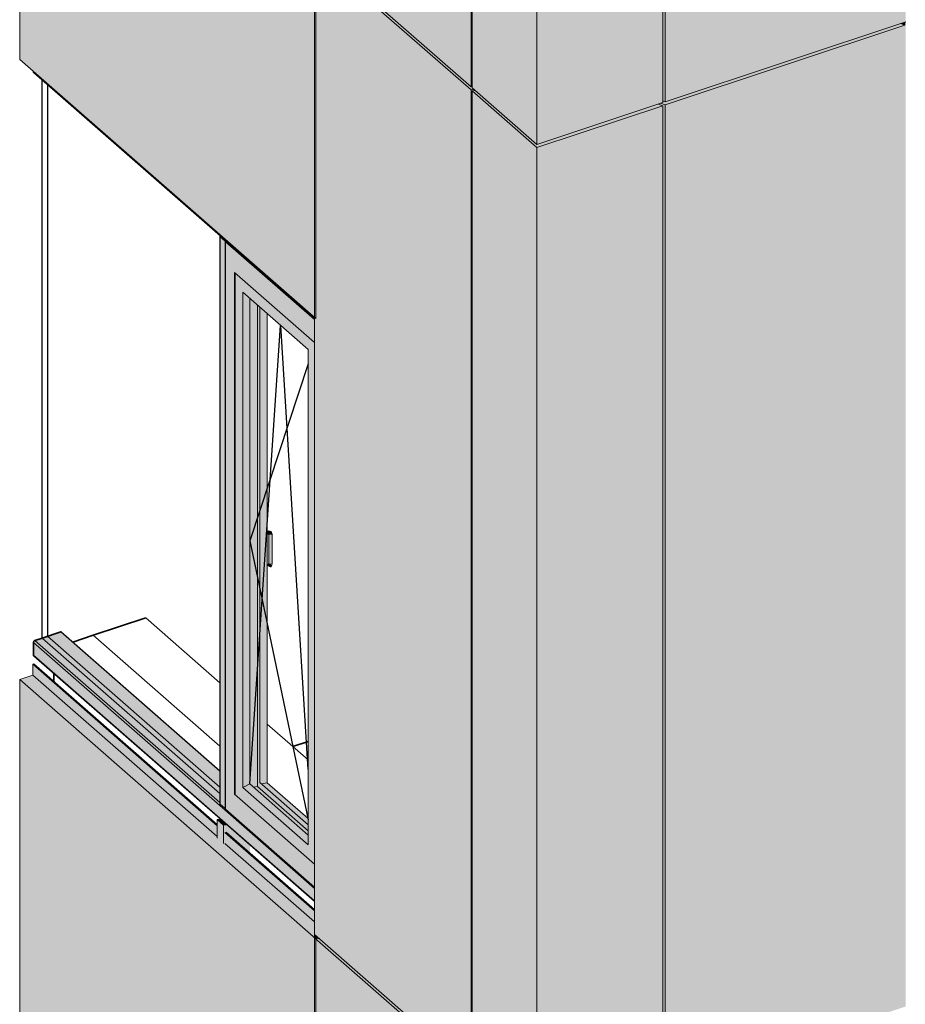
# Model space of a CAD drawing. Header units: millimetres. Extents: x -2868579 to -2846151, y -246116 to 18020.
# Tile 2 of 16: x -2854534 to -2851897, y -244333 to -241400. Entities that reach past the tile are written whole.
import ezdxf

# ---------------------------------------------------------------- set-up
doc = ezdxf.new("R2010")
doc.units = ezdxf.units.MM
for name, color, linetype, lineweight in [('Импосты витража', 7, 'Continuous', 18), ('Обобщенные модели', 7, 'Continuous', 18), ('Окна', 7, 'Continuous', 18), ('Открывание', 7, 'Continuous', 25), ('Панели витража', 7, 'Continuous', 18)]:
    doc.layers.add(name, color=color, linetype=linetype, lineweight=lineweight)

# ---------------------------------------------------------------- blocks, each defined once
blk = doc.blocks.new('Корп2_Кассета выпуклая - Корп2_Кассета выпуклая_Цвет DESIGN D2-21297818-Корпус 1_ Фрагмент 2')
at = {"layer": 'Обобщенные модели', "true_color": 0xf7fbf5}
for points in [[(-9453629.6, -244704.9), (-9453629.6, -241780.9), (-9453822.1, -241612.7), (-9453822.1, -244536.4), (-9453645.3, -244691.2)], [(-9453629.6, -241780.9), (-9453254.9, -241656.2), (-9453268.1, -241651.3), (-9453629.6, -241771.5), (-9453812.9, -241611), (-9453821.7, -241612.7), (-9453640.3, -241771.5)], [(-9453629.6, -244704.9), (-9453254.9, -244580.3), (-9453254.9, -241656.2), (-9453629.6, -241780.9), (-9453629.6, -244681.5)]]:
    blk.add_hatch(color=7, dxfattribs=at).paths.add_polyline_path(points)
at = {"layer": 'Обобщенные модели'}
for p, q in [((-9453822.1, -241612.3), (-9453812.9, -241611)), ((-9453822.1, -244536.4), (-9453822.1, -241612.3)), ((-9453629.6, -241780.9), (-9453822.1, -241612.3)), ((-9453254.9, -241656.2), (-9453629.6, -241780.9)), ((-9453267.6, -241651.5), (-9453254.9, -241656.2)), ((-9453254.9, -244580.3), (-9453254.9, -241656.2)), ((-9453629.6, -241782.8), (-9453629.6, -241780.9)), ((-9453629.6, -244704.9), (-9453629.6, -241782.8))]:
    blk.add_line(p, q, dxfattribs=at)
blk = doc.blocks.new('HILTI_s_Композит_тип_Ко - Тип КоБ D2-21000101-Корпус 1_ Фрагмент 2')
at = {"layer": 'Обобщенные модели', "true_color": 0xf7fbf5}
h = blk.add_hatch(color=7, dxfattribs=at)
h.paths.add_polyline_path([(-9454291.8, -241121.1), (-9454291.8, -241117.4), (-9454885.5, -240597.6), (-9454889.2, -240598.1), (-9454292.8, -241120.3)])
h.paths.add_polyline_path([(-9454912, -240578.1), (-9454912, -240574.3), (-9455127.6, -240386), (-9455130.4, -240386.9), (-9454913.8, -240576.6)])
h = blk.add_hatch(color=7, dxfattribs=at)
h.paths.add_polyline_path([(-9454291.8, -241153.9), (-9454291.8, -241121.1), (-9454889.2, -240598.1), (-9454889.2, -240630.9), (-9454292.8, -241153)])
h.paths.add_polyline_path([(-9454912, -240610.9), (-9454912, -240578.1), (-9455130.4, -240386.9), (-9455130.4, -240419.7), (-9454940.3, -240586.1)])
h = blk.add_hatch(color=7, dxfattribs=at)
h.paths.add_polyline_path([(-9454288, -241204.4), (-9454278.8, -241203.1), (-9454281.1, -241201.1), (-9454290.3, -241202.4)])
h.paths.add_polyline_path([(-9454291.8, -241201.1), (-9454291.8, -241153.9), (-9454889.2, -240630.9), (-9454893.9, -240631), (-9454912, -240615.1), (-9454912, -240610.9), (-9455130.4, -240419.7), (-9455169.5, -240432.7), (-9454292.8, -241200.2)])
blk.add_hatch(color=7, dxfattribs=at).paths.add_polyline_path([(-9454288, -242289.8), (-9454288, -241204.4), (-9455169.5, -240432.7), (-9455169.5, -241518.1), (-9454292.8, -242285.6)])
at = {"layer": 'Обобщенные модели'}
for p, q in [((-9455130.4, -240386.9), (-9455127.3, -240385.9)), ((-9455127.3, -240385.9), (-9454912, -240574.3)), ((-9455130.4, -240419.7), (-9455130.4, -240386.9)), ((-9455130.4, -240386.9), (-9454912, -240578.1)), ((-9455169.5, -240432.7), (-9455130.4, -240419.7)), ((-9455169.5, -241518.1), (-9455169.5, -240432.7)), ((-9455169.5, -240432.7), (-9454288, -241204.4)), ((-9455130.4, -240419.7), (-9454912, -240610.9)), ((-9454889.2, -240598.1), (-9454291.8, -241121.2)), ((-9454885.5, -240597.6), (-9454291.8, -241117.4)), ((-9454889.2, -240630.9), (-9454291.8, -241153.9)), ((-9454278.8, -241203.1), (-9454288, -241204.4)), ((-9454288, -241204.4), (-9454288, -242289.8)), ((-9455169.5, -241518.1), (-9454288, -242289.8))]:
    blk.add_line(p, q, dxfattribs=at)
blk = doc.blocks.new('HILTI_s_Композит_тип_Ко - Тип КоБ D2-21051376-Корпус 1_ Фрагмент 2')
at = {"layer": 'Обобщенные модели', "true_color": 0xf7fbf5}
h = blk.add_hatch(color=7, dxfattribs=at)
h.paths.add_polyline_path([(-9454291.8, -244054.5), (-9454291.8, -244050.7), (-9454554.7, -243820.6), (-9454558.4, -243821.1), (-9454292.8, -244053.6)])
h.paths.add_polyline_path([(-9454581.3, -243801.1), (-9454581.3, -243797.3), (-9455127.5, -243319.3), (-9455130.4, -243320.3), (-9454583, -243799.6)])
h = blk.add_hatch(color=7, dxfattribs=at)
h.paths.add_polyline_path([(-9454291.8, -244087.3), (-9454291.8, -244054.5), (-9454558.4, -243821.1), (-9454558.4, -243853.9), (-9454292.8, -244086.4)])
h.paths.add_polyline_path([(-9454581.3, -243833.8), (-9454581.3, -243801.1), (-9455130.4, -243320.3), (-9455130.4, -243353), (-9454616.6, -243802.9)])
h = blk.add_hatch(color=7, dxfattribs=at)
h.paths.add_polyline_path([(-9454287.7, -244138.1), (-9454278.5, -244136.8), (-9454281.1, -244134.5), (-9454290.3, -244135.8)])
h.paths.add_polyline_path([(-9454291.8, -244134.5), (-9454291.8, -244087.3), (-9454558.4, -243853.9), (-9454563.1, -243854), (-9454581.3, -243838.1), (-9454581.3, -243833.8), (-9455130.4, -243353), (-9455169.5, -243366), (-9454292.8, -244133.6)])
blk.add_hatch(color=7, dxfattribs=at).paths.add_polyline_path([(-9454287.7, -245223.5), (-9454287.7, -244138.1), (-9455169.5, -243366), (-9455169.5, -244451.4), (-9454288.2, -245223.1)])
at = {"layer": 'Обобщенные модели'}
for p, q in [((-9455130.4, -243320.3), (-9455127.3, -243319.3)), ((-9455127.3, -243319.3), (-9454581.3, -243797.3)), ((-9455130.4, -243353), (-9455130.4, -243320.3)), ((-9455130.4, -243320.3), (-9454581.3, -243801.1)), ((-9455169.5, -243366), (-9455130.4, -243353)), ((-9455169.5, -244451.4), (-9455169.5, -243366)), ((-9455169.5, -243366), (-9454287.7, -244138.1)), ((-9455130.4, -243353), (-9454581.3, -243833.8)), ((-9454558.4, -243821.1), (-9454291.8, -244054.5)), ((-9454554.7, -243820.6), (-9454291.8, -244050.8)), ((-9454558.4, -243853.9), (-9454291.8, -244087.3)), ((-9454278.5, -244136.8), (-9454287.7, -244138.1)), ((-9454287.7, -244138.1), (-9454287.7, -245223.5)), ((-9455169.5, -244451.4), (-9454287.7, -245223.5))]:
    blk.add_line(p, q, dxfattribs=at)
blk = doc.blocks.new('HILTI_s_Композит_тип_УПо - Тип УПоБ D2-21298575-Корпус 1_ Фрагмент 2')
at = {"layer": 'Обобщенные модели', "true_color": 0xf7fbf5}
for points in [[(-9453825.7, -244533.2), (-9453825.7, -241609.2), (-9454290.3, -241202.4), (-9454290.3, -241193), (-9454291.8, -241191.7), (-9454291.8, -244125.1), (-9453861.2, -244502.2)], [(-9453825.7, -241609.2), (-9453816.5, -241607.9), (-9453822.1, -241602.6), (-9453822.1, -241599.3), (-9453825.7, -241599.8), (-9454281.1, -241201.1), (-9454290.3, -241202.4), (-9453833.3, -241602.6)], [(-9453825.7, -244533.2), (-9453822.1, -244532.7), (-9453822.1, -241612.3), (-9453812.9, -241611), (-9453816.5, -241607.9), (-9453825.7, -241609.2), (-9453825.7, -244501)]]:
    blk.add_hatch(color=7, dxfattribs=at).paths.add_polyline_path(points)
at = {"layer": 'Обобщенные модели'}
for p, q in [((-9454291.8, -244125.1), (-9454291.8, -241191.7)), ((-9454290.3, -241202.4), (-9453825.7, -241609.2)), ((-9453816.5, -241607.9), (-9453825.7, -241609.2)), ((-9453825.7, -241609.2), (-9453825.7, -244533.2)), ((-9454291.8, -244125.1), (-9453825.7, -244533.2))]:
    blk.add_line(p, q, dxfattribs=at)
blk = doc.blocks.new('HILTI_s_Композит_тип_УПо - Тип УПоБ D2-21298463-Корпус 1_ Фрагмент 2')
at = {"layer": 'Обобщенные модели', "true_color": 0xf7fbf5}
for points in [[(-9453247.9, -241654), (-9452534, -241416.5), (-9452547.3, -241411.6), (-9453247.9, -241644.6), (-9453254.9, -241642), (-9453254.9, -241646.9), (-9453261.2, -241649), (-9453254.2, -241651.6)], [(-9453247.9, -244578), (-9452531.1, -244339.6), (-9452531.1, -241406.2), (-9452534, -241407.2), (-9452534, -241416.5), (-9453247.9, -241654), (-9453247.9, -244501)], [(-9452534, -241416.5), (-9452534, -241407.2), (-9452547.3, -241411.6)], [(-9453247.9, -244578), (-9453247.9, -241654), (-9453261.2, -241649), (-9453267.6, -241651.5), (-9453254.9, -241656.2), (-9453254.9, -244575.3)]]:
    blk.add_hatch(color=7, dxfattribs=at).paths.add_polyline_path(points)
at = {"layer": 'Обобщенные модели'}
for p, q in [((-9452534, -241416.5), (-9452547.3, -241411.6)), ((-9452531.1, -241406.2), (-9452534, -241407.2)), ((-9452534, -241407.2), (-9452534, -241416.5)), ((-9453247.9, -241654), (-9452534, -241416.5)), ((-9453247.9, -241654), (-9453261.2, -241649)), ((-9453247.9, -244578), (-9453247.9, -241654))]:
    blk.add_line(p, q, dxfattribs=at)
blk = doc.blocks.new('ОкноВитражное_Одностворчатое_Агрисовгаз - Окно одностворчатое AGS68 в витраж ПО Л-21477776-Корпус 1_ Фрагмент 2')
at = {"layer": 'Окна', "true_color": 0x373f43}
for points in [[(-9454291.8, -242293.6), (-9454292.2, -242289.6), (-9454553.4, -242060.9), (-9454557, -242061.4), (-9454292.4, -242293.1)], [(-9454291.8, -243984.3), (-9454291.8, -243916), (-9454529.8, -243707.6), (-9454529.8, -242153.6), (-9454291.8, -242361.5), (-9454291.8, -242293.6), (-9454557, -242061.4), (-9454557, -243752), (-9454292.8, -243983.4)], [(-9454529.8, -243707.6), (-9454527.9, -243707.3), (-9454527.9, -242155.2), (-9454529.8, -242153.6), (-9454529.8, -243705.1)], [(-9454505.5, -243687.7), (-9454484.5, -243676.9), (-9454484.5, -242230.6), (-9454505.5, -242212.2), (-9454505.5, -243676.9)], [(-9454474.1, -243686), (-9454461.9, -243684.3), (-9454461.9, -242250.4), (-9454484.5, -242230.6), (-9454484.5, -243676.9), (-9454476.1, -243684.3)], [(-9454310.7, -243816.7), (-9454310.7, -243798.9), (-9454454.8, -243672.7), (-9454455, -242256.5), (-9454461.9, -242250.4), (-9454461.9, -243684.3), (-9454323.2, -243805.7)], [(-9454451, -243676), (-9454432.4, -243673.4), (-9454432.4, -242276.3), (-9454454.6, -242256.8), (-9454454.6, -243672.8), (-9454454, -243673.4)], [(-9454432.4, -242930.4), (-9454426.2, -242929.6), (-9454426.7, -242925.8), (-9454428, -242923.2), (-9454428.5, -242923), (-9454432.4, -242923.9), (-9454432.4, -242929.8)], [(-9454432.4, -242933.5), (-9454426.7, -242932.4), (-9454426.2, -242930.6), (-9454426.4, -242929.6), (-9454432.4, -242930.6), (-9454432.4, -242933.4)], [(-9454420.8, -242934.2), (-9454418, -242933.3), (-9454417.7, -242932.4), (-9454420.8, -242925.3), (-9454427.6, -242923.8), (-9454426.4, -242927), (-9454426.2, -242929.6), (-9454422.4, -242930.6)], [(-9454422, -243020.6), (-9454420.8, -243020.5), (-9454420.8, -242934.2), (-9454424.6, -242934.2), (-9454427.4, -242933.1), (-9454427.6, -242933.6), (-9454427.3, -243019.5), (-9454425.1, -243020.4), (-9454423.3, -243020.6)], [(-9454422, -242934.4), (-9454420.9, -242934), (-9454422.7, -242930.5), (-9454426.2, -242929.6), (-9454425.9, -242933.7), (-9454425.7, -242934), (-9454423.3, -242934.3)], [(-9454420.8, -243020.5), (-9454418, -243019.6), (-9454417.7, -243019.1), (-9454418, -242933.3), (-9454419.6, -242934), (-9454420.8, -242934.2), (-9454420.8, -242966.6)], [(-9454424.3, -243028.9), (-9454421.7, -243024.1), (-9454427, -243021.2), (-9454427.9, -243020.3), (-9454430.1, -243025.5), (-9454426.5, -243027.8), (-9454425.4, -243028.4)], [(-9454421.7, -243024.1), (-9454420.8, -243020.5), (-9454424.6, -243020.5), (-9454426.3, -243020.7), (-9454427, -243021.2), (-9454422.8, -243023.6)], [(-9454422, -243029.7), (-9454419.9, -243024.8), (-9454421.7, -243024.1), (-9454424.3, -243028.9), (-9454422.5, -243029.6)], [(-9454419.4, -243024.9), (-9454418.7, -243020), (-9454420.8, -243020.6), (-9454420.7, -243024.5), (-9454419.6, -243024.8)], [(-9454310.7, -243858.3), (-9454310.7, -243829.1), (-9454484.5, -243676.9), (-9454505.5, -243687.7), (-9454400.7, -243779.4)], [(-9454310.7, -243829.1), (-9454310.7, -243816.7), (-9454461.9, -243684.3), (-9454474.1, -243686), (-9454322.3, -243818.9)], [(-9454310.7, -243798.9), (-9454310.7, -243780), (-9454432.4, -243673.4), (-9454451, -243676), (-9454400.7, -243720.1)], [(-9454291.8, -243916), (-9454291.8, -243914.1), (-9454527.9, -243707.3), (-9454529.8, -243707.6), (-9454292.8, -243915.1)]]:
    blk.add_hatch(color=149, dxfattribs=at).paths.add_polyline_path(points)
h = blk.add_hatch(color=149, dxfattribs=at)
h.paths.add_polyline_path([(-9454291.8, -243914.1), (-9454291.8, -242362), (-9454527.9, -242155.2), (-9454527.6, -243707.6), (-9454292.8, -243913.2)])
h.paths.add_polyline_path([(-9454310.7, -243858.3), (-9454505.5, -243687.7), (-9454505.5, -242212.2), (-9454310.7, -242382.8), (-9454310.7, -243848)])
at = {"layer": 'Окна'}
for p, q in [((-9454557, -242061.4), (-9454553.7, -242060.9)), ((-9454291.8, -242293.6), (-9454557, -242061.4)), ((-9454557, -242061.4), (-9454557, -243752)), ((-9454529.8, -243707.6), (-9454529.8, -242153.6)), ((-9454529.8, -242153.6), (-9454291.8, -242362)), ((-9454527.9, -242155.2), (-9454527.9, -243707.3)), ((-9454505.5, -243687.7), (-9454505.5, -242212.2)), ((-9454505.5, -242212.2), (-9454310.7, -242382.8)), ((-9454484.5, -243676.9), (-9454484.5, -242230.6)), ((-9454310.7, -242382.8), (-9454310.7, -243858.3)), ((-9454505.5, -243687.7), (-9454484.5, -243676.9)), ((-9454310.7, -243858.3), (-9454505.5, -243687.7)), ((-9454310.7, -243829.1), (-9454484.5, -243676.9)), ((-9454529.8, -243707.6), (-9454527.9, -243707.3)), ((-9454291.7, -243916.1), (-9454529.8, -243707.6)), ((-9454291.8, -243984.4), (-9454557, -243752))]:
    blk.add_line(p, q, dxfattribs=at)
at = {"layer": 'Окна', "color": 250, "true_color": 0x212527}
for p, q in [((-9454461.9, -242250.4), (-9454461.9, -243684.3)), ((-9454461.9, -243684.3), (-9454461.9, -242250.4)), ((-9454454.8, -243672.7), (-9454454.8, -242256.6)), ((-9454454.6, -242256.8), (-9454454.6, -243672.9)), ((-9454432.4, -242276.3), (-9454432.4, -243673.4)), ((-9454428.7, -242923), (-9454432.4, -242923.5)), ((-9454432.4, -242933.6), (-9454427.3, -242932.9)), ((-9454427.6, -242932.9), (-9454427.6, -243018.9)), ((-9454427.3, -242932.9), (-9454427.3, -242932.9)), ((-9454417.6, -243018.9), (-9454417.6, -242932.6)), ((-9454428, -243020.1), (-9454430.5, -243025)), ((-9454427.6, -243018.9), (-9454428, -243020.1)), ((-9454421.7, -243029.6), (-9454419.1, -243024.8)), ((-9454419.1, -243024.8), (-9454417.6, -243018.9)), ((-9454474.1, -243686), (-9454461.9, -243684.3)), ((-9454474.1, -243686), (-9454461.9, -243684.3)), ((-9454461.9, -243684.3), (-9454310.7, -243816.7)), ((-9454310.7, -243816.7), (-9454461.9, -243684.3)), ((-9454310.7, -243798.9), (-9454454.8, -243672.7)), ((-9454451, -243676), (-9454432.4, -243673.4)), ((-9454432.4, -243673.4), (-9454310.7, -243780))]:
    blk.add_line(p, q, dxfattribs=at)
for points in [[(-9454417.6, -242932.6, 0), (-9454421.2, -242925, 0), (-9454428.7, -242923, 0)], [(-9454424.3, -243028.9, 0), (-9454425.4, -243028.4, 0), (-9454426.5, -243027.8, 0), (-9454427.6, -243027.2, 0), (-9454428.7, -243026.6, 0), (-9454429.5, -243026, 0), (-9454430.1, -243025.5, 0), (-9454430.5, -243025.2, 0), (-9454430.5, -243024.9, 0)], [(-9454421.8, -243029.4, 0), (-9454421.7, -243029.6, 0), (-9454422, -243029.7, 0), (-9454422.5, -243029.6, 0), (-9454423.3, -243029.3, 0), (-9454424.3, -243028.9, 0)]]:
    blk.add_polyline3d(points, dxfattribs=at)
at = {"layer": 'Открывание'}
for p, q in [((-9454484.5, -243676.9), (-9454392.5, -242311.2)), ((-9454310.7, -243633.6), (-9454392.1, -242311.5)), ((-9454310.8, -242425.1), (-9454484.5, -242952.3)), ((-9454484.5, -242952.3), (-9454310.7, -243784.2))]:
    blk.add_line(p, q, dxfattribs=at)
blk = doc.blocks.new('Системная панель - С остеклением-21293887-Корпус 1_ Фрагмент 2')
at = {"layer": 'Панели витража', "lineweight": 25}
blk.add_line((-9455102.6, -243242.1), (-9455102.6, -241579.9), dxfattribs=at)
at = {"layer": 'Панели витража', "color": 250, "lineweight": 25, "true_color": 0x212527}
for p, q in [((-9455087, -241593.5), (-9455087, -243236.9)), ((-9455087, -243236.9), (-9455102.6, -243242.1))]:
    blk.add_line(p, q, dxfattribs=at)
at = {"layer": 'Панели витража'}
blk.add_line((-9455102.6, -243242.1), (-9454573.3, -243705.7), dxfattribs=at)
at = {"layer": 'Панели витража', "color": 250, "true_color": 0x212527}
blk.add_line((-9454573.3, -243686.8), (-9455087, -243236.9), dxfattribs=at)
blk = doc.blocks.new('Прямоугольный импост - 50х100-20996091-Корпус 1_ Фрагмент 2')
at = {"layer": 'Импосты витража', "true_color": 0x373f43}
for points in [[(-9454562.6, -243799.6), (-9454553.4, -243798.3), (-9454572.1, -243781.9), (-9454581.3, -243783.2), (-9454563.1, -243799.1)], [(-9454562.6, -243854.5), (-9454562.6, -243799.6), (-9454581.3, -243783.2), (-9454581.3, -243838.1)], [(-9454483.8, -243882.7), (-9454483.8, -243859.3), (-9454553.7, -243798.3), (-9454562.6, -243799.6), (-9454562.6, -243854.5), (-9454558.4, -243853.9), (-9454558.4, -243821.1), (-9454554.7, -243820.6), (-9454485.3, -243881.4)]]:
    blk.add_hatch(color=149, dxfattribs=at).paths.add_polyline_path(points)
at = {"layer": 'Импосты витража'}
for p, q in [((-9454572.4, -243782), (-9454581.3, -243783.2)), ((-9454581.3, -243783.2), (-9454562.6, -243799.6)), ((-9454581.3, -243783.2), (-9454581.3, -243838.1)), ((-9454562.6, -243799.6), (-9454553.7, -243798.3)), ((-9454562.6, -243799.6), (-9454562.6, -243854.5))]:
    blk.add_line(p, q, dxfattribs=at)
blk = doc.blocks.new('Прямоугольный импост - Ригель_90202-21477774-Корпус 1_ Фрагмент 2')
at = {"layer": 'Импосты витража', "true_color": 0x373f43}
for points in [[(-9454291.8, -244025.4), (-9454291.8, -243988), (-9454565.5, -243748.4), (-9454565.5, -243785.8), (-9454292.8, -244024.6)], [(-9454291.8, -243988), (-9454291.8, -243984.3), (-9454557, -243752), (-9454557.3, -243750.7), (-9454558, -243750.3), (-9454564.1, -243744.9), (-9454565.3, -243747.2), (-9454565.3, -243748.5), (-9454292.8, -243987.2)], [(-9454291.8, -244027.4), (-9454291.8, -244025.4), (-9454565.5, -243785.8), (-9454564.8, -243788.1), (-9454562.6, -243790.2), (-9454292.8, -244026.5)]]:
    blk.add_hatch(color=149, dxfattribs=at).paths.add_polyline_path(points)
at = {"layer": 'Импосты витража'}
for p, q in [((-9454291.8, -243988.1), (-9454565.5, -243748.4)), ((-9454291.8, -244025.5), (-9454565.5, -243785.8)), ((-9454564.1, -243788.9), (-9454291.8, -244027.4))]:
    blk.add_line(p, q, dxfattribs=at)
blk = doc.blocks.new('Прямоугольный импост - Ригель_90202-20996295-Корпус 1_ Фрагмент 2')
at = {"layer": 'Импосты витража', "true_color": 0x373f43}
for points in [[(-9454573.3, -243705.7), (-9454573.3, -243638.3), (-9455046.8, -243223.6), (-9455102.6, -243242.1), (-9454592.7, -243688.7)], [(-9454565.5, -243748.4), (-9454564.8, -243746), (-9454564.1, -243744.9), (-9454573.3, -243736.7), (-9454573.3, -243732.2), (-9455124.5, -243249.4), (-9455126.2, -243250.4), (-9455128, -243253.2), (-9455128.4, -243255.4), (-9454572.9, -243741.8)], [(-9454565.5, -243785.8), (-9454565.5, -243748.4), (-9455128.4, -243255.4), (-9455128.4, -243292.8), (-9454568.4, -243783.2)], [(-9454573.3, -243732.2), (-9454573.3, -243705.7), (-9455102.6, -243242.1), (-9455124.5, -243249.4), (-9454574.4, -243731.2)], [(-9454564.1, -243788.9), (-9454565.3, -243787), (-9454565.5, -243785.8), (-9455128.4, -243292.8), (-9455128, -243294.7), (-9455127.5, -243295.5), (-9454564.8, -243788.3)], [(-9454573.3, -243638.3), (-9454573.3, -243638), (-9454616.6, -243600.3)]]:
    blk.add_hatch(color=149, dxfattribs=at).paths.add_polyline_path(points)
at = {"layer": 'Импосты витража', "color": 250, "lineweight": 35, "true_color": 0x212527}
blk.add_line((-9455102.6, -243242.1), (-9455046.8, -243223.6), dxfattribs=at)
at = {"layer": 'Импосты витража', "color": 250, "true_color": 0x212527}
for p, q in [((-9454573.2, -243638.3), (-9455046.8, -243223.6)), ((-9454573.2, -243638.1), (-9455046.5, -243223.6))]:
    blk.add_line(p, q, dxfattribs=at)
at = {"layer": 'Импосты витража', "lineweight": 35}
for p, q in [((-9455128.4, -243292.8), (-9455128.4, -243255.4)), ((-9455124.5, -243249.4), (-9455102.6, -243242.1))]:
    blk.add_line(p, q, dxfattribs=at)
at = {"layer": 'Импосты витража'}
for p, q in [((-9454565.5, -243748.4), (-9455128.4, -243255.4)), ((-9454573.3, -243732.2), (-9455124.5, -243249.4)), ((-9454565.5, -243785.8), (-9455128.4, -243292.8)), ((-9455127.3, -243295.7), (-9454564.1, -243788.9))]:
    blk.add_line(p, q, dxfattribs=at)
at = {"layer": 'Импосты витража', "color": 250, "lineweight": 35, "true_color": 0x212527}
blk.add_polyline3d([(-9455046.8, -243223.6, 0), (-9455046.7, -243223.6, 0), (-9455046.6, -243223.6, 0), (-9455046.5, -243223.6, 0), (-9455046.4, -243223.6, 0)], dxfattribs=at)
at = {"layer": 'Импосты витража', "lineweight": 35}
for points in [[(-9455128.4, -243255.4, 0), (-9455128.3, -243254.3, 0), (-9455128, -243253.2, 0), (-9455127.5, -243252.2, 0), (-9455126.9, -243251.2, 0), (-9455126.2, -243250.4, 0), (-9455125.4, -243249.8, 0), (-9455124.5, -243249.4, 0)], [(-9455126.9, -243296, 0), (-9455127.5, -243295.5, 0), (-9455128, -243294.7, 0), (-9455128.3, -243293.8, 0), (-9455128.4, -243292.8, 0)]]:
    blk.add_polyline3d(points, dxfattribs=at)
blk = doc.blocks.new('Прямоугольный импост - Ригель_90202-V41-Корпус 1_ Фрагмент 2')
at = {"layer": 'Импосты витража', "true_color": 0x373f43}
for points in [[(-9454291.8, -242288), (-9454291.8, -242286.5), (-9454565.5, -242046.9), (-9454565.3, -242048.5), (-9454292.8, -242287.2)], [(-9454291.8, -242289.9), (-9454291.8, -242288), (-9454565.5, -242048.4), (-9454564.8, -242050.6), (-9454562.6, -242052.8), (-9454292, -242289.8)]]:
    blk.add_hatch(color=149, dxfattribs=at).paths.add_polyline_path(points)
at = {"layer": 'Импосты витража'}
for p, q in [((-9454291.8, -242288), (-9454565.5, -242048.4)), ((-9454564.1, -242051.5), (-9454291.8, -242289.9))]:
    blk.add_line(p, q, dxfattribs=at)
blk = doc.blocks.new('Прямоугольный импост - Ригель_90202-V42-Корпус 1_ Фрагмент 2')
at = {"layer": 'Импосты витража', "true_color": 0x373f43}
for points in [[(-9454565.5, -242048.4), (-9454565.5, -242046.9), (-9455128.4, -241554), (-9455128.4, -241555.4), (-9454581.3, -242034.5)], [(-9454564.1, -242051.5), (-9454565.3, -242049.6), (-9454565.5, -242048.4), (-9455128.4, -241555.4), (-9455128, -241557.3), (-9455127.5, -241558), (-9454564.8, -242050.9)]]:
    blk.add_hatch(color=149, dxfattribs=at).paths.add_polyline_path(points)
at = {"layer": 'Импосты витража', "lineweight": 35}
blk.add_line((-9455128.4, -241555.4), (-9455128.4, -241554), dxfattribs=at)
at = {"layer": 'Импосты витража'}
for p, q in [((-9454565.5, -242048.4), (-9455128.4, -241555.4)), ((-9455127.3, -241558.3), (-9454564.1, -242051.5))]:
    blk.add_line(p, q, dxfattribs=at)
at = {"layer": 'Импосты витража', "lineweight": 35}
blk.add_polyline3d([(-9455126.9, -241558.6, 0), (-9455127.5, -241558, 0), (-9455128, -241557.3, 0), (-9455128.3, -241556.4, 0), (-9455128.4, -241555.4, 0)], dxfattribs=at)
blk = doc.blocks.new('Прямоугольный импост - Ригель_90202-21293974-Корпус 1_ Фрагмент 2')
at = {"layer": 'Импосты витража', "true_color": 0x373f43}
for points in [[(-9454553.7, -242060.6), (-9454571.7, -242044.8), (-9454572.9, -242046.5), (-9454556.7, -242060.2), (-9454555.3, -242060.6)], [(-9454558, -243750.3), (-9454558, -242059.6), (-9454572.9, -242046.5), (-9454572.9, -243737.2), (-9454562.6, -243746.2)]]:
    blk.add_hatch(color=149, dxfattribs=at).paths.add_polyline_path(points)
h = blk.add_hatch(color=149, dxfattribs=at)
h.paths.add_polyline_path([(-9454557, -243750.8), (-9454557, -242061.4), (-9454556.4, -242061.3), (-9454556.4, -242060.3), (-9454558, -242059.6), (-9454558, -243750.3), (-9454557.3, -243750.7)])
h.paths.add_polyline_path([(-9454556.4, -242061.3), (-9454555.3, -242060.6), (-9454556.4, -242060.4)])
at = {"layer": 'Импосты витража'}
for p, q in [((-9454573.3, -242045.9), (-9454573.3, -243736.5)), ((-9454572.9, -242046.5), (-9454558, -242059.6)), ((-9454572.9, -242046.5), (-9454572.9, -243737.2)), ((-9454558, -242059.6), (-9454558, -243750.3)), ((-9454558, -243750.3), (-9454572.9, -243737.2)), ((-9454557.3, -243750.7), (-9454558, -243750.3))]:
    blk.add_line(p, q, dxfattribs=at)
for points in [[(-9454572.2, -242044.8, 0), (-9454572.9, -242045.2, 0), (-9454573.3, -242045.6, 0), (-9454573.3, -242046.1, 0), (-9454572.9, -242046.5, 0)], [(-9454558, -242059.6, 0), (-9454557.3, -242060, 0), (-9454556.4, -242060.3, 0), (-9454555.3, -242060.6, 0), (-9454554.1, -242060.7, 0)], [(-9454572.9, -243737.2, 0), (-9454573.3, -243736.7, 0), (-9454573.3, -243736.3, 0)]]:
    blk.add_polyline3d(points, dxfattribs=at)
blk = doc.blocks.new('HILTI_s_Композит_тип_УПо - Тип УПоБ D2-V75-Корпус 1_ Фрагмент 2')
at = {"layer": 'Обобщенные модели', "true_color": 0xf7fbf5}
for points in [[(-9453247.9, -241644.6), (-9452531.1, -241406.2), (-9452531.1, -238472.8), (-9452534, -238473.8), (-9452534, -238483.2), (-9453247.9, -238720.6), (-9453247.9, -241612.7)], [(-9453247.9, -241644.6), (-9453247.9, -238720.6), (-9453261.2, -238715.6), (-9453268.1, -238717.9), (-9453254.9, -238722.9), (-9453254.9, -241642), (-9453252.4, -241642.9)]]:
    blk.add_hatch(color=7, dxfattribs=at).paths.add_polyline_path(points)
at = {"layer": 'Обобщенные модели'}
for p, q in [((-9453247.9, -241644.6), (-9453247.9, -238720.6)), ((-9453247.9, -241644.6), (-9452531.1, -241406.2)), ((-9453254.9, -241642), (-9453247.9, -241644.6))]:
    blk.add_line(p, q, dxfattribs=at)
blk = doc.blocks.new('HILTI_s_Композит_тип_УПо - Тип УПоБ D2-V78-Корпус 1_ Фрагмент 2')
at = {"layer": 'Обобщенные модели', "true_color": 0xf7fbf5}
for points in [[(-9453825.7, -245943.9), (-9453825.7, -244542.6), (-9454290.3, -244135.8), (-9454290.3, -244126.4), (-9454291.8, -244125.1), (-9454291.8, -245535.8), (-9453861.2, -245912.9)], [(-9454290.3, -244135.8), (-9454281.1, -244134.5), (-9454290.3, -244126.4), (-9454290.3, -244131.5)], [(-9453825.7, -244542.6), (-9453816.5, -244541.2), (-9453822.1, -244536), (-9453822.1, -244532.7), (-9453825.7, -244533.2), (-9454281.1, -244134.5), (-9454290.3, -244135.8), (-9453833.3, -244536)], [(-9453825.7, -245943.9), (-9453822.1, -245943.4), (-9453822.1, -244545.7), (-9453813.1, -244544.3), (-9453816.5, -244541.2), (-9453825.7, -244542.6), (-9453825.7, -245854.9)]]:
    blk.add_hatch(color=7, dxfattribs=at).paths.add_polyline_path(points)
at = {"layer": 'Обобщенные модели'}
for p, q in [((-9454291.8, -245535.8), (-9454291.8, -244125.1)), ((-9454290.3, -244126.4), (-9454291.8, -244125.1)), ((-9454290.3, -244135.8), (-9454290.3, -244126.4)), ((-9454281.1, -244134.5), (-9454290.3, -244135.8)), ((-9454290.3, -244135.8), (-9453825.7, -244542.6)), ((-9453816.5, -244541.2), (-9453825.7, -244542.6)), ((-9453825.7, -244542.6), (-9453825.7, -245943.9)), ((-9453825.7, -245943.9), (-9454291.8, -245535.8)), ((-9453822.1, -245943.4), (-9453825.7, -245943.9))]:
    blk.add_line(p, q, dxfattribs=at)
blk = doc.blocks.new('Корп2_Кассета выпуклая - Корп2_Кассета выпуклая_Цвет DESIGN D2-V79-Корпус 1_ Фрагмент 2')
at = {"layer": 'Обобщенные модели', "true_color": 0xf7fbf5}
for points in [[(-9453629.6, -241771.5), (-9453629.6, -238847.5), (-9453822.1, -238679), (-9453822.1, -241603), (-9453645.3, -241757.8)], [(-9453629.6, -241771.5), (-9453254.9, -241646.9), (-9453254.9, -238722.9), (-9453629.6, -238847.5), (-9453629.6, -241703)]]:
    blk.add_hatch(color=7, dxfattribs=at).paths.add_polyline_path(points)
at = {"layer": 'Обобщенные модели'}
for p, q in [((-9453822.1, -241603), (-9453822.1, -238679)), ((-9453254.9, -241646.9), (-9453254.9, -238722.9)), ((-9453629.6, -241771.5), (-9453629.6, -238849.4)), ((-9453629.6, -241771.5), (-9453822.1, -241603)), ((-9453254.9, -241646.9), (-9453629.6, -241771.5))]:
    blk.add_line(p, q, dxfattribs=at)
blk = doc.blocks.new('HILTI_s_Композит_тип_УПо - Тип УПоБ D2-V80-Корпус 1_ Фрагмент 2')
at = {"layer": 'Обобщенные модели', "true_color": 0xf7fbf5}
for points in [[(-9453825.7, -241599.8), (-9453825.7, -238675.8), (-9454290.3, -238269), (-9454290.3, -238259.7), (-9454291.8, -238258.4), (-9454291.8, -241191.7), (-9453861.2, -241568.8)], [(-9453825.7, -241599.8), (-9453822.1, -241599.3), (-9453822.1, -238679), (-9453813.1, -238677.5), (-9453816.5, -238674.5), (-9453825.7, -238675.8), (-9453825.7, -241522.5)]]:
    blk.add_hatch(color=7, dxfattribs=at).paths.add_polyline_path(points)
at = {"layer": 'Обобщенные модели'}
for p, q in [((-9453825.7, -238675.8), (-9453825.7, -241599.8)), ((-9454291.8, -241191.7), (-9453825.7, -241599.8)), ((-9453825.7, -241599.8), (-9453822.1, -241599.3))]:
    blk.add_line(p, q, dxfattribs=at)

msp = doc.modelspace()

# ---------------------------------------------------------------- linework, layer by layer
at = {"layer": 'Обобщенные модели', "color": 250, "lineweight": 35, "true_color": 0x212527}
for p, q in [((-2854315, -243233.9), (-2854158.7, -243181.9)), ((-2854376.4, -243254.3), (-2854315, -243233.9)), ((-2853721.2, -243565.1), (-2853675.4, -243549.9))]:
    msp.add_line(p, q, dxfattribs=at)
at = {"layer": 'Обобщенные модели', "color": 250, "true_color": 0x212527}
for p, q in [((-2854158.7, -243181.9), (-2853937.9, -243375.3)), ((-2853938, -243564.1), (-2854315, -243233.9)), ((-2854315, -243233.9), (-2853938, -243564.1)), ((-2853797.1, -243498.6), (-2853675.4, -243605.2))]:
    msp.add_line(p, q, dxfattribs=at)
at = {"layer": 'Обобщенные модели', "lineweight": 35}
msp.add_line((-2854432.2, -243371.6), (-2854432.2, -243348.1), dxfattribs=at)

# ---------------------------------------------------------------- block references
at = {"layer": 'Импосты витража'}
for name in ['Прямоугольный импост - Ригель_90202-V42-Корпус 1_ Фрагмент 2', 'Прямоугольный импост - Ригель_90202-21293974-Корпус 1_ Фрагмент 2', 'Прямоугольный импост - Ригель_90202-V41-Корпус 1_ Фрагмент 2', 'Прямоугольный импост - Ригель_90202-20996295-Корпус 1_ Фрагмент 2', 'Прямоугольный импост - Ригель_90202-21477774-Корпус 1_ Фрагмент 2', 'Прямоугольный импост - 50х100-20996091-Корпус 1_ Фрагмент 2']:
    msp.add_blockref(name, (6600635.3, 0), dxfattribs=at)
at = {"layer": 'Обобщенные модели'}
for name in ['HILTI_s_Композит_тип_УПо - Тип УПоБ D2-V80-Корпус 1_ Фрагмент 2', 'HILTI_s_Композит_тип_УПо - Тип УПоБ D2-V75-Корпус 1_ Фрагмент 2', 'Корп2_Кассета выпуклая - Корп2_Кассета выпуклая_Цвет DESIGN D2-V79-Корпус 1_ Фрагмент 2', 'HILTI_s_Композит_тип_Ко - Тип КоБ D2-21000101-Корпус 1_ Фрагмент 2', 'HILTI_s_Композит_тип_УПо - Тип УПоБ D2-21298575-Корпус 1_ Фрагмент 2', 'HILTI_s_Композит_тип_УПо - Тип УПоБ D2-21298463-Корпус 1_ Фрагмент 2', 'Корп2_Кассета выпуклая - Корп2_Кассета выпуклая_Цвет DESIGN D2-21297818-Корпус 1_ Фрагмент 2', 'HILTI_s_Композит_тип_Ко - Тип КоБ D2-21051376-Корпус 1_ Фрагмент 2', 'HILTI_s_Композит_тип_УПо - Тип УПоБ D2-V78-Корпус 1_ Фрагмент 2']:
    msp.add_blockref(name, (6600635.3, 0), dxfattribs=at)
at = {"layer": 'Окна'}
msp.add_blockref('ОкноВитражное_Одностворчатое_Агрисовгаз - Окно одностворчатое AGS68 в витраж ПО Л-21477776-Корпус 1_ Фрагмент 2', (6600635.3, 0), dxfattribs=at)
at = {"layer": 'Панели витража'}
msp.add_blockref('Системная панель - С остеклением-21293887-Корпус 1_ Фрагмент 2', (6600635.3, 0), dxfattribs=at)

doc.saveas('drawing.dxf')
